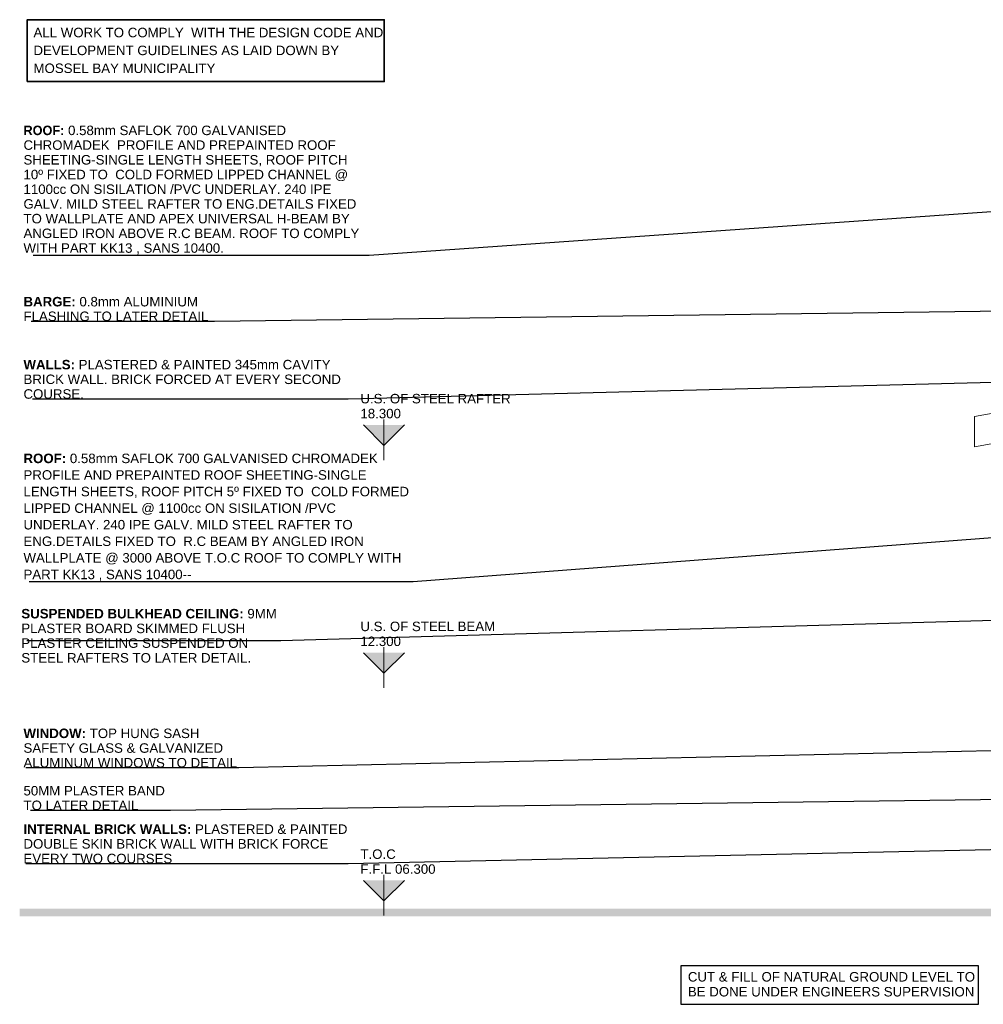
# Model space of a CAD drawing. Header units: millimetres. Extents: x -115474967 to 444143, y -74377 to 241828222.
# Tile 25 of 256: x -175164 to -162469, y -4 to 12966. Entities that reach past the tile are written whole.
import ezdxf

# ---------------------------------------------------------------- set-up
doc = ezdxf.new("R2010")
doc.units = ezdxf.units.MM
doc.header["$MEASUREMENT"] = 0
doc.linetypes.add('PHANTOM', pattern=[2.5, 1.25, -0.25, 0.25, -0.25, 0.25, -0.25])
doc.layers.add('00-5 Grid 01', color=9, linetype='PHANTOM')
for name, color, linetype, lineweight in [('0_Pen_No__2', 7, 'Continuous', 20), ('0_Pen_No__41', 7, 'Continuous', 60), ('C_TEXT GA_Pen_No__1', 7, 'Continuous', 35), ('C_TEXT GA_Pen_No__6', 7, 'Continuous', 5), ('DIMESIONS_Pen_No__1', 214, 'Continuous', 35), ('GENERAL_WORKING_AND_SCRAT1_Pen_No__2', 1, 'Continuous', 25), ('HATCH_Pen_No__1', 214, 'Continuous', 35), ('TEXT-100_Pen_No__1', 7, 'Continuous', 30)]:
    doc.layers.add(name, color=color, linetype=linetype, lineweight=lineweight)
doc.layers.add('0_Pen_No__7', color=7, linetype='Continuous', lineweight=5, true_color=0x3f3f3f)
doc.styles.add('GENERATED_STYLE_1', font='GOTHIC.TTF')
doc.styles.add('GENERATED_STYLE_2', font='arial.ttf')
doc.styles.add('GENERATED_STYLE_6', font='GOTHICB.TTF')
doc.dimstyles.new('GENERATED_STYLE__8', dxfattribs={"dimtxt": 200, "dimasz": 95, "dimexe": 0.18, "dimexo": 90000, "dimgap": 0.09, "dimtad": 1, "dimtih": 1, "dimtoh": 1, "dimdec": 0, "dimzin": 0, "dimdsep": 46, "dimtxsty": 'GENERATED_STYLE_1', "dimblk": 'ARROWHEAD_2', "dimblk1": 'ARROWHEAD_2', "dimblk2": 'ARROWHEAD_2', "dimcen": 0.09, "dimclrd": 7, "dimclre": 7, "dimclrt": 7, "dimadec": 0, "dimazin": 0, "dimtfac": 1, "dimtdec": 4, "dimtmove": 0, "dimatfit": 3, "dimfxl": 1, "dimtolj": 1, "dimtzin": 0, "dimarcsym": 0})

# ---------------------------------------------------------------- blocks, each defined once
blk = doc.blocks.new('ARROWHEAD_2')
at = {"color": 0, "linetype": 'Continuous', "lineweight": 0}
for p, q in [((0, 0), (-1, 0)), ((-0.38, -0.66), (0.38, 0.66))]:
    blk.add_line(p, q, dxfattribs=at)

msp = doc.modelspace()

# ---------------------------------------------------------------- hatches: boundary and pattern name
at = {"layer": '0_Pen_No__41', "linetype": 'Continuous', "lineweight": 60}
msp.add_hatch(color=7, dxfattribs=at).paths.add_polyline_path([(-161297.93946, 1254.45375), (-175164.06288, 1254.45375), (-175164.06288, 1156.58281), (-161297.93946, 1156.58281)])
at = {"layer": '0_Pen_No__7', "linetype": 'Continuous', "lineweight": 5, "true_color": 0x9f07ff}
for points in [[(-170364.84455, 7627.52069), (-170635.78205, 7627.52069), (-170364.84455, 7356.58319)], [(-170093.90705, 7627.52069), (-170364.84455, 7627.52069), (-170364.84455, 7356.58319)], [(-170364.84455, 4627.52069), (-170635.78205, 4627.52069), (-170364.84455, 4356.58319)], [(-170093.90705, 4627.52069), (-170364.84455, 4627.52069), (-170364.84455, 4356.58319)], [(-170364.84455, 1627.52069), (-170635.78205, 1627.52069), (-170364.84455, 1356.58319)], [(-170093.90705, 1627.52069), (-170364.84455, 1627.52069), (-170364.84455, 1356.58319)]]:
    msp.add_hatch(color=190, dxfattribs=at).paths.add_polyline_path(points)

# ---------------------------------------------------------------- linework, layer by layer
at = {"layer": '00-5 Grid 01', "linetype": 'ByBlock', "lineweight": 5}
msp.add_lwpolyline([(-162585.24673, 7337.9701), (-162585.24673, 7739.3774), (-150203.23667, 9953.02523), (-150203.23667, 9588.96445)], close=True, dxfattribs=at)
at = {"layer": '0_Pen_No__7', "color": 190, "linetype": 'Continuous', "lineweight": 5, "true_color": 0x9f07ff}
for p, q in [((-170364.84438, 7699.70902), (-170364.84438, 7164.68945)), ((-170364.84438, 7356.58306), (-170635.78201, 7627.52068)), ((-170093.90675, 7627.52068), (-170364.84438, 7356.58306)), ((-170364.84438, 4699.70908), (-170364.84438, 4164.6895)), ((-170364.84438, 4356.58311), (-170635.78201, 4627.52074)), ((-170093.90675, 4627.52074), (-170364.84438, 4356.58311)), ((-170364.84438, 1699.70914), (-170364.84438, 1164.68956)), ((-170364.84438, 1356.58317), (-170635.78201, 1627.5208)), ((-170093.90675, 1627.5208), (-170364.84438, 1356.58317))]:
    msp.add_line(p, q, dxfattribs=at)
at = {"layer": 'DIMESIONS_Pen_No__1', "color": 214, "linetype": 'Continuous', "lineweight": 35, "flags": 128}
msp.add_lwpolyline([(-175063.83072, 12151.66437), (-170360.83078, 12151.66437), (-170360.83078, 12965.90317), (-175063.83072, 12965.90317)], close=True, dxfattribs=at)
at = {"layer": 'GENERAL_WORKING_AND_SCRAT1_Pen_No__2', "color": 1, "linetype": 'Continuous', "lineweight": 25, "flags": 128}
msp.add_lwpolyline([(-166452.51726, -4.47852), (-162530.3652, -4.47852), (-162530.3652, 502.65855), (-166452.51726, 502.65855)], close=True, dxfattribs=at)

# ---------------------------------------------------------------- texts
at = {"layer": '0_Pen_No__2', "color": 1, "linetype": 'Continuous', "lineweight": 25, "char_height": 125, "attachment_point": 7, "style": 'GENERATED_STYLE_2'}
for s, insert in [('\\A1;{\\pql;\\fArial|b0|i0|c0|p34;U.S. OF STEEL RAFTER}', (-170675.21407, 7909.61163)), ('\\A1;{\\pql;\\fArial|b0|i0|c0|p34;18.300}', (-170675.21407, 7713.09735)), ('\\A1;{\\pql;\\fArial|b0|i0|c0|p34;U.S. OF STEEL BEAM}', (-170675.21407, 4909.61049)), ('\\A1;{\\pql;\\fArial|b0|i0|c0|p34;12.300}', (-170675.21407, 4713.0962)), ('\\A1;{\\pql;\\fArial|b0|i0|c0|p34;T.O.C}', (-170675.21407, 1909.60934)), ('\\A1;{\\pql;\\fArial|b0|i0|c0|p34;F.F.L 06.300}', (-170675.21407, 1713.09506))]:
    msp.add_mtext(s, dxfattribs=dict(at, insert=insert))
at = {"layer": 'C_TEXT GA_Pen_No__1', "color": 214, "linetype": 'Continuous', "lineweight": 35, "char_height": 125, "attachment_point": 4, "style": 'GENERATED_STYLE_6'}
for s, insert, width, line_spacing_factor in [('\\A1;\\pxql;ROOF:{\\fArial|b0|i0|c0|p34; 0.58mm SAFLOK 700 GALVANISED CHROMADEK  PROFILE AND PREPAINTED ROOF SHEETING-SINGLE LENGTH SHEETS, ROOF PITCH 10º FIXED TO  COLD FORMED LIPPED CHANNEL @ 1100cc ON SISILATION /PVC UNDERLAY. 240 IPE GALV. MILD STEEL RAFTER TO ENG.DETAILS FIXED TO \\A0;\\C256;WALLPLATE AND APEX UNIVERSAL H-BEAM BY ANGLED IRON ABOVE R.C BEAM. ROOF TO COMPLY WITH PART KK13 , SANS 10400.}', (-175114.06268, 10721.2218), 4552.3176412, 0.929933), ('\\A1;{\\pql;\\fArial|b1|i0|c0|p34;ROOF:\\fArial|b0|i0|c0|p34; 0.\\fArial|b0|i0|c0|p34;5\\fArial|b0|i0|c0|p34;8mm SAFLOK 700 GALVANISED CHROMADEK  PROFILE AND PREPAINTED ROOF SHEETING-SINGLE LENGTH SHEETS, ROOF PITCH 5º FIXED TO  COLD FORMED LIPPED CHANNEL @ 1100cc ON SISILATION /PVC UNDERLAY. 240 IPE GALV. MILD STEEL RAFTER TO ENG.DETAILS FIXED TO  R.C BEAM BY ANGLED IRON WALLPLATE @ 3000 ABOVE T.O.C ROOF TO COMPLY WITH PART KK13 , SANS 10400--}', (-175114.06268, 6411.06097), 5134.1416111, 1.048083)]:
    msp.add_mtext(s, dxfattribs=dict(at, insert=insert, width=width, line_spacing_factor=line_spacing_factor))
at = {"layer": 'C_TEXT GA_Pen_No__6', "color": 7, "linetype": 'Continuous', "lineweight": 5, "char_height": 125, "attachment_point": 4}
for s, insert, width, line_spacing_factor, style in [('\\A1;{\\pql;\\fArial|b1|i0|c0|p34;BARGE:\\fArial|b0|i0|c0|p34; \\fArial|b0|i0|c0|p34;0.8mm ALUMINIUM FLASHING TO LATER DETAIL}', (-175114.06268, 9154.25731), 2517.5145195, 0.924256, 'GENERATED_STYLE_6'), ('\\A1;{\\pql;\\fArial|b1|i0|c0|p34;WALLS:\\fArial|b0|i0|c0|p34; PLASTERED & PAINTED \\fArial|b0|i0|c0|p34;\\C214;345mm CAVITY BRICK WALL. BRICK FORCED AT EVERY SECOND COURSE.}', (-175114.06268, 8227.86103), 4277.2067412, 0.9285, 'GENERATED_STYLE_6'), ('\\A1;{\\pql;\\fArial|b1|i0|c0|p34;SUSPENDED BULKHEAD CEILING:\\fArial|b0|i0|c0|p34; 9MM PLASTER BOARD SKIMMED FLUSH PLASTER CEILING SUSPENDED ON STEEL RAFTERS TO LATER DETAIL.}', (-175142.55065, 4849.8099), 3419.5570219, 0.93029, 'GENERATED_STYLE_6'), ('\\A1;{\\pql;\\fArial|b1|i0|c0|p34;WINDOW:\\fArial|b0|i0|c0|p34; \\fArial|b0|i0|c0|p34;TOP HUNG SASH SAFETY GLASS & GALVANIZED ALUMINUM WINDOWS TO DETAIL}', (-175114.06268, 3370.62526), 2836.4120459, 0.9285, 'GENERATED_STYLE_6'), ('\\A1;{\\pql;\\fArial|b0|i0|c0|p34;50MM PLASTER BAND TO LATER DETAIL}', (-175114.06268, 2711.91113), 1937.6236498, 0.923713, 'GENERATED_STYLE_2'), ('\\A1;{\\pql;\\fArial|b1|i0|c0|p34;INTERNAL BRICK WALLS:\\fArial|b0|i0|c0|p34; \\fArial|b0|i0|c0|p34;PLASTERED & PAINTED DOUBLE SKIN BRICK WALL WITH BRICK FORCE EVERY TWO COURSES}', (-175114.06268, 2108.35804), 4277.2067412, 0.9285, 'GENERATED_STYLE_6')]:
    msp.add_mtext(s, dxfattribs=dict(at, insert=insert, width=width, line_spacing_factor=line_spacing_factor, style=style))
at = {"layer": 'HATCH_Pen_No__1', "color": 214, "linetype": 'Continuous', "lineweight": 35, "char_height": 125, "attachment_point": 7, "style": 'GENERATED_STYLE_2'}
for s, insert in [('\\A1;{\\pql;\\fArial|b0|i0|c0|p34;ALL WORK TO COMPLY  WITH THE DESIGN CODE AND}', (-174982.25694, 12732.53178)), ('\\A1;{\\pql;\\fArial|b0|i0|c0|p34;DEVELOPMENT GUID\\fArial|b0|i0|c0|p34;E\\fArial|b0|i0|c0|p34;LINES AS LAID DOWN BY }', (-174982.25694, 12497.22902)), ('\\A1;{\\pql;\\fArial|b0|i0|c0|p34;MOSSEL BAY MUNICIPALITY}', (-174982.25694, 12261.92722))]:
    msp.add_mtext(s, dxfattribs=dict(at, insert=insert))
at = {"layer": 'TEXT-100_Pen_No__1', "color": 214, "linetype": 'Continuous', "lineweight": 35, "insert": (-166361.12995, 420.26731), "char_height": 125, "width": 3877.9283989, "attachment_point": 1, "line_spacing_factor": 0.942551, "style": 'GENERATED_STYLE_2'}
msp.add_mtext('\\A1;{\\pql;\\fArial|b0|i0|c0|p34;CUT & FILL OF NATURAL GROUND LEVEL TO BE DONE UNDER ENGINEERS SUPERVISION}', dxfattribs=at)

# ---------------------------------------------------------------- leaders
at = {"layer": 'C_TEXT GA_Pen_No__6', "color": 7, "linetype": 'Continuous', "lineweight": 5, "annotation_type": 0, "has_hookline": 1, "hookline_direction": 1}
for points, text_width in [([(-158237.03169, 8505.13479), (-158237.03169, 10721.2218), (-170561.65504, 9861.54091)], 4423.17531), ([(-159823.56664, 8021.2481), (-159823.56664, 9154.25731), (-172596.45816, 8992.23128)], 2414.98977), ([(-160818.43456, 7040.5528), (-160818.43456, 8227.86103), (-170836.76594, 7967.64045)], 4159.95907), ([(-158792.37101, 5615.87364), (-158792.37101, 6411.06097), (-169979.83107, 5562.59295)], 5057.81037), ([(-160352.29685, 5105.50744), (-171722.90363, 4783.79265)], 3347.03274), ([(-161077.7171, 3364.51093), (-172277.56064, 3110.40468)], 2807.21351), ([(-161347.29682, 2705.79666), (-173176.34903, 2549.94227)], 1846.60641), ([(-159060.16291, 2102.24339), (-170836.76594, 1848.13746)], 4247.61255)]:
    msp.add_leader(points, dimstyle='GENERATED_STYLE__8', dxfattribs=dict(at, text_width=text_width))

doc.saveas('drawing.dxf')
